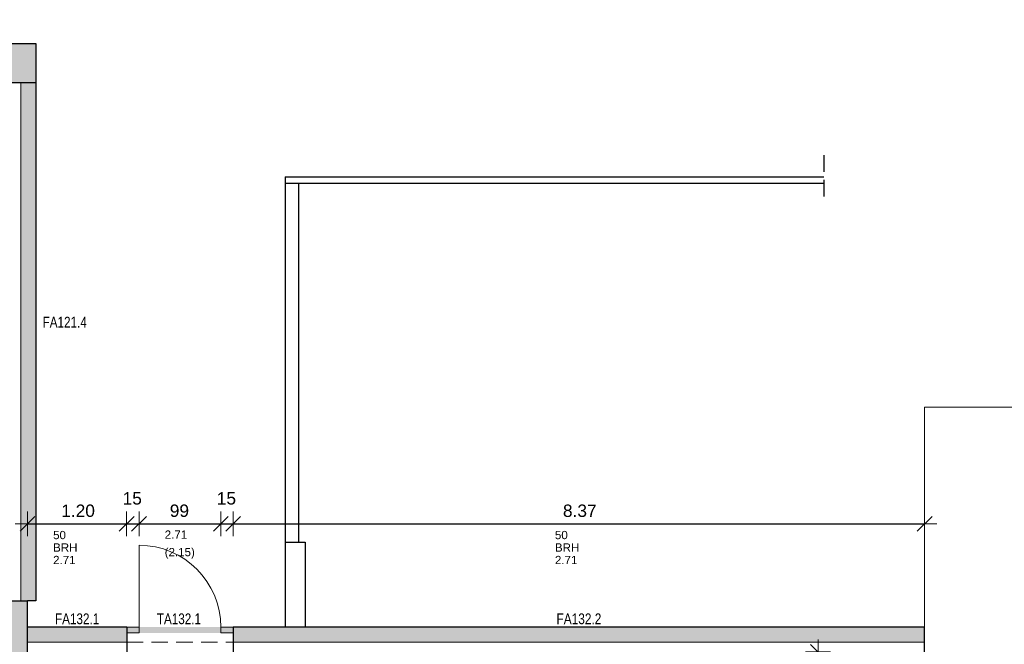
# Model space of a CAD drawing. Header units: metres. Extents: x 306 to 433, y -64 to 7.
# Tile 85 of 93: x 390.87 to 402.79, y -19.56 to -12.01. Entities that reach past the tile are written whole.
import ezdxf

# ---------------------------------------------------------------- set-up
doc = ezdxf.new("R2010")
doc.units = ezdxf.units.M
doc.header["$PDMODE"] = 65
doc.linetypes.add('AUSGEZOGEN', pattern=[0])
doc.linetypes.add('VERDECKT2_S2', pattern=[0.27, 0.2, -0.07])
for name, color, linetype, lineweight in [('Allgemein01', 7, 'AUSGEZOGEN', 13), ('Füllfläche', 7, 'AUSGEZOGEN', 13), ('Maßlinie Allgemein', 7, 'AUSGEZOGEN', 25), ('Text Allgemein', 7, 'AUSGEZOGEN', 25)]:
    doc.layers.add(name, color=color, linetype=linetype, lineweight=lineweight)
doc.styles.add('ARIAL', font='ARIAL.TTF')
doc.dimstyles.new('DIMSTYLE_12', dxfattribs={"dimtxt": 0.15, "dimasz": 0.3, "dimexe": 0, "dimexo": 1e-06, "dimgap": 0.075, "dimtad": 2, "dimdec": 1, "dimlfac": 100, "dimrnd": 0.5, "dimzin": 4, "dimdsep": 46, "dimtxsty": 'ARIAL', "dimblk1": 'ALL_ML_STRICH', "dimblk2": 'ALL_ML_STRICH', "dimsah": 1, "dimcen": 0, "dimse1": 1, "dimse2": 1, "dimclrd": 7, "dimclre": 7, "dimclrt": 7, "dimadec": 0, "dimazin": 0, "dimtfac": 1, "dimtdec": 0, "dimtix": 1, "dimtmove": 2, "dimatfit": 3, "dimfxl": 0, "dimtvp": 1.2, "dimtzin": 0, "dimlwd": 0, "dimlwe": 13, "dimarcsym": 0})
doc.dimstyles.new('DIMSTYLE_13', dxfattribs={"dimtxt": 0.15, "dimasz": 0.3, "dimexe": 0, "dimexo": 1e-06, "dimgap": 0.075, "dimtad": 2, "dimrnd": 0.005, "dimzin": 4, "dimdsep": 46, "dimtxsty": 'ARIAL', "dimblk1": 'ALL_ML_STRICH', "dimblk2": 'ALL_ML_STRICH', "dimsah": 1, "dimcen": 0, "dimse1": 1, "dimse2": 1, "dimclrd": 7, "dimclre": 7, "dimclrt": 7, "dimadec": 0, "dimazin": 0, "dimtfac": 1, "dimtdec": 0, "dimtix": 1, "dimtmove": 2, "dimatfit": 3, "dimfxl": 0, "dimtzin": 0, "dimlwd": 0, "dimlwe": 13, "dimarcsym": 0})
doc.dimstyles.new('DIMSTYLE_6', dxfattribs={"dimtxt": 0.2, "dimasz": 0.3, "dimexe": 0, "dimexo": 1e-06, "dimgap": 0.1, "dimtad": 2, "dimrnd": 0.005, "dimzin": 4, "dimdsep": 46, "dimtxsty": 'ARIAL', "dimblk1": 'ALL_ML_STRICH', "dimblk2": 'ALL_ML_STRICH', "dimsah": 1, "dimcen": 0, "dimse1": 1, "dimse2": 1, "dimclrd": 7, "dimclre": 7, "dimclrt": 7, "dimadec": 0, "dimazin": 0, "dimtfac": 1, "dimtdec": 0, "dimtix": 1, "dimtmove": 2, "dimatfit": 3, "dimfxl": 0, "dimtzin": 0, "dimlwd": 0, "dimlwe": 13, "dimarcsym": 0})
doc.dimstyles.new('DIMSTYLE_7', dxfattribs={"dimtxt": 0.2, "dimasz": 0.3, "dimexe": 0, "dimexo": 1e-06, "dimgap": 0.1, "dimtad": 2, "dimdec": 1, "dimlfac": 100, "dimrnd": 0.5, "dimzin": 4, "dimdsep": 46, "dimtxsty": 'ARIAL', "dimblk1": 'ALL_ML_STRICH', "dimblk2": 'ALL_ML_STRICH', "dimsah": 1, "dimcen": 0, "dimse1": 1, "dimse2": 1, "dimclrd": 7, "dimclre": 7, "dimclrt": 7, "dimadec": 0, "dimazin": 0, "dimtfac": 1, "dimtdec": 0, "dimtix": 1, "dimtmove": 2, "dimatfit": 3, "dimfxl": 0, "dimtvp": 1.2, "dimtzin": 0, "dimlwd": 0, "dimlwe": 13, "dimarcsym": 0})
doc.dimstyles.new('DIMSTYLE_9', dxfattribs={"dimtxt": 0.15, "dimasz": 0.3, "dimexe": 0, "dimexo": 1e-06, "dimgap": 0.075, "dimtad": 2, "dimdec": 1, "dimlfac": 100, "dimrnd": 0.5, "dimzin": 4, "dimdsep": 46, "dimtxsty": 'ARIAL', "dimblk1": 'ALL_ML_STRICH', "dimblk2": 'ALL_ML_STRICH', "dimsah": 1, "dimcen": 0, "dimse1": 1, "dimse2": 1, "dimclrd": 7, "dimclre": 7, "dimclrt": 7, "dimadec": 0, "dimazin": 0, "dimtfac": 1, "dimtdec": 0, "dimtix": 1, "dimtmove": 2, "dimatfit": 3, "dimfxl": 0, "dimtzin": 0, "dimlwd": 0, "dimlwe": 13, "dimarcsym": 0})

# ---------------------------------------------------------------- blocks, each defined once
blk = doc.blocks.new('ALL_ML_STRICH')
at = {"color": 0, "linetype": 'ByBlock', "lineweight": -2}
for p, q in [((0, -0.5), (0, 0.5)), ((-1, 0), (0.5, 0)), ((-0.3, -0.3), (0.3, 0.3))]:
    blk.add_line(p, q, dxfattribs=at)
blk = doc.blocks.new('*D134')
at = {"layer": 'DEFPOINTS', "color": 7, "linetype": 'AUSGEZOGEN', "lineweight": 13}
for p in [(401.824, -19.355), (401.824, -21.555), (414.944, -21.555)]:
    blk.add_point(p, dxfattribs=at)
at = {"layer": 'Maßlinie Allgemein', "color": 7, "linetype": 'AUSGEZOGEN', "lineweight": -2}
blk.add_line((414.944, -21.555), (414.944, -19.355), dxfattribs=at)
at = {"layer": 'Maßlinie Allgemein', "color": 7, "linetype": 'AUSGEZOGEN', "lineweight": 13, "xscale": 0.3, "yscale": 0.3, "zscale": 0.3}
for p, rotation in [((414.944, -19.355), 90), ((414.944, -21.555), 270)]:
    blk.add_blockref('ALL_ML_STRICH', p, dxfattribs=dict(at, rotation=rotation))
at = {"layer": 'Maßlinie Allgemein', "color": 7, "linetype": 'AUSGEZOGEN', "lineweight": 13, "insert": (414.761, -20.441), "char_height": 0.2, "width": 0.8, "attachment_point": 5, "rotation": 90, "style": 'ARIAL'}
blk.add_mtext('\\A1;{\\A1;{2.20\\H0.132000;\\S^ ;}}', dxfattribs=at)
blk = doc.blocks.new('*D135')
at = {"layer": 'DEFPOINTS', "color": 7, "linetype": 'AUSGEZOGEN', "lineweight": 13}
for p in [(391.064, -12.295), (401.824, -19.355), (414.944, -19.355)]:
    blk.add_point(p, dxfattribs=at)
at = {"layer": 'Maßlinie Allgemein', "color": 7, "linetype": 'AUSGEZOGEN', "lineweight": -2}
blk.add_line((414.944, -19.355), (414.944, -12.295), dxfattribs=at)
at = {"layer": 'Maßlinie Allgemein', "color": 7, "linetype": 'AUSGEZOGEN', "lineweight": 13, "xscale": 0.3, "yscale": 0.3, "zscale": 0.3}
for p, rotation in [((414.944, -12.295), 90), ((414.944, -19.355), 270)]:
    blk.add_blockref('ALL_ML_STRICH', p, dxfattribs=dict(at, rotation=rotation))
at = {"layer": 'Maßlinie Allgemein', "color": 7, "linetype": 'AUSGEZOGEN', "lineweight": 13, "insert": (414.761, -15.811), "char_height": 0.2, "width": 0.8, "attachment_point": 5, "rotation": 90, "style": 'ARIAL'}
blk.add_mtext('\\A1;{\\A1;{7.06\\H0.132000;\\S^ ;}}', dxfattribs=at)
blk = doc.blocks.new('*D136')
at = {"layer": 'DEFPOINTS', "color": 7, "linetype": 'AUSGEZOGEN', "lineweight": 13}
for p in [(394.184, -3.955), (391.064, -12.295), (414.944, -12.295)]:
    blk.add_point(p, dxfattribs=at)
at = {"layer": 'Maßlinie Allgemein', "color": 7, "linetype": 'AUSGEZOGEN', "lineweight": -2}
blk.add_line((414.944, -12.295), (414.944, -3.955), dxfattribs=at)
at = {"layer": 'Maßlinie Allgemein', "color": 7, "linetype": 'AUSGEZOGEN', "lineweight": 13, "xscale": 0.3, "yscale": 0.3, "zscale": 0.3}
for p, rotation in [((414.944, -3.955), 90), ((414.944, -12.295), 270)]:
    blk.add_blockref('ALL_ML_STRICH', p, dxfattribs=dict(at, rotation=rotation))
at = {"layer": 'Maßlinie Allgemein', "color": 7, "linetype": 'AUSGEZOGEN', "lineweight": 13, "insert": (414.761, -8.111), "char_height": 0.2, "width": 0.8, "attachment_point": 5, "rotation": 90, "style": 'ARIAL'}
blk.add_mtext('\\A1;{\\A1;{8.34\\H0.132000;\\S^ ;}}', dxfattribs=at)
blk = doc.blocks.new('*D153')
at = {"layer": 'DEFPOINTS', "color": 7, "linetype": 'AUSGEZOGEN', "lineweight": 13}
for p in [(377.874, -19.465), (378.944, -19.755), (414.044, -19.755)]:
    blk.add_point(p, dxfattribs=at)
at = {"layer": 'Maßlinie Allgemein', "color": 7, "linetype": 'AUSGEZOGEN', "lineweight": -2}
blk.add_line((414.044, -19.755), (414.044, -19.465), dxfattribs=at)
at = {"layer": 'Maßlinie Allgemein', "color": 7, "linetype": 'AUSGEZOGEN', "lineweight": 13, "xscale": 0.3, "yscale": 0.3, "zscale": 0.3}
for p, rotation in [((414.044, -19.465), 90), ((414.044, -19.755), 270)]:
    blk.add_blockref('ALL_ML_STRICH', p, dxfattribs=dict(at, rotation=rotation))
at = {"layer": 'Maßlinie Allgemein', "color": 7, "linetype": 'AUSGEZOGEN', "lineweight": 13, "insert": (413.711, -19.62), "char_height": 0.2, "width": 0.8, "attachment_point": 5, "rotation": 90, "style": 'ARIAL'}
blk.add_mtext('\\A1;{\\A1;{29\\H0.132000;\\S^ ;}}', dxfattribs=at)
blk = doc.blocks.new('*D154')
at = {"layer": 'DEFPOINTS', "color": 7, "linetype": 'AUSGEZOGEN', "lineweight": 13}
for p in [(380.774, 0.735), (377.874, -19.465), (414.044, -19.465)]:
    blk.add_point(p, dxfattribs=at)
at = {"layer": 'Maßlinie Allgemein', "color": 7, "linetype": 'AUSGEZOGEN', "lineweight": -2}
blk.add_line((414.044, -19.465), (414.044, 0.735), dxfattribs=at)
at = {"layer": 'Maßlinie Allgemein', "color": 7, "linetype": 'AUSGEZOGEN', "lineweight": 13, "xscale": 0.3, "yscale": 0.3, "zscale": 0.3}
for p, rotation in [((414.044, 0.735), 90), ((414.044, -19.465), 270)]:
    blk.add_blockref('ALL_ML_STRICH', p, dxfattribs=dict(at, rotation=rotation))
at = {"layer": 'Maßlinie Allgemein', "color": 7, "linetype": 'AUSGEZOGEN', "lineweight": 13, "insert": (413.861, -9.358), "char_height": 0.2, "width": 1, "attachment_point": 5, "rotation": 90, "style": 'ARIAL'}
blk.add_mtext('\\A1;{\\A1;{20.20\\H0.132000;\\S^ ;}}', dxfattribs=at)
blk = doc.blocks.new('*D169')
at = {"layer": 'DEFPOINTS', "color": 7, "linetype": 'AUSGEZOGEN', "lineweight": 13}
for p in [(390.694, -19.625), (390.694, -21.185), (413.144, -21.185)]:
    blk.add_point(p, dxfattribs=at)
at = {"layer": 'Maßlinie Allgemein', "color": 7, "linetype": 'AUSGEZOGEN', "lineweight": -2}
blk.add_line((413.144, -21.185), (413.144, -19.625), dxfattribs=at)
at = {"layer": 'Maßlinie Allgemein', "color": 7, "linetype": 'AUSGEZOGEN', "lineweight": 13, "xscale": 0.3, "yscale": 0.3, "zscale": 0.3}
for p, rotation in [((413.144, -19.625), 90), ((413.144, -21.185), 270)]:
    blk.add_blockref('ALL_ML_STRICH', p, dxfattribs=dict(at, rotation=rotation))
at = {"layer": 'Maßlinie Allgemein', "color": 7, "linetype": 'AUSGEZOGEN', "lineweight": 13, "insert": (412.961, -20.391), "char_height": 0.2, "width": 0.8, "attachment_point": 5, "rotation": 90, "style": 'ARIAL'}
blk.add_mtext('\\A1;{\\A1;{1.56\\H0.132000;\\S^ ;}}', dxfattribs=at)
blk = doc.blocks.new('*D170')
at = {"layer": 'DEFPOINTS', "color": 7, "linetype": 'AUSGEZOGEN', "lineweight": 13}
for p in [(390.704, -19.525), (390.694, -19.625), (413.144, -19.625)]:
    blk.add_point(p, dxfattribs=at)
at = {"layer": 'Maßlinie Allgemein', "color": 7, "linetype": 'AUSGEZOGEN', "lineweight": -2}
blk.add_line((413.144, -19.625), (413.144, -19.525), dxfattribs=at)
at = {"layer": 'Maßlinie Allgemein', "color": 7, "linetype": 'AUSGEZOGEN', "lineweight": 13, "xscale": 0.3, "yscale": 0.3, "zscale": 0.3}
for p, rotation in [((413.144, -19.625), 270), ((413.144, -19.525), 90)]:
    blk.add_blockref('ALL_ML_STRICH', p, dxfattribs=dict(at, rotation=rotation))
at = {"layer": 'Maßlinie Allgemein', "color": 7, "linetype": 'AUSGEZOGEN', "lineweight": 13, "insert": (412.811, -19.584), "char_height": 0.2, "width": 0.8, "attachment_point": 5, "rotation": 90, "style": 'ARIAL'}
blk.add_mtext('\\A1;{\\A1;{10\\H0.132000;\\S^ ;}}', dxfattribs=at)
blk = doc.blocks.new('*D171')
at = {"layer": 'DEFPOINTS', "color": 7, "linetype": 'AUSGEZOGEN', "lineweight": 13}
for p in [(387.654, -9.705), (390.704, -19.525), (413.144, -19.525)]:
    blk.add_point(p, dxfattribs=at)
at = {"layer": 'Maßlinie Allgemein', "color": 7, "linetype": 'AUSGEZOGEN', "lineweight": -2}
blk.add_line((413.144, -19.525), (413.144, -9.705), dxfattribs=at)
at = {"layer": 'Maßlinie Allgemein', "color": 7, "linetype": 'AUSGEZOGEN', "lineweight": 13, "xscale": 0.3, "yscale": 0.3, "zscale": 0.3}
for p, rotation in [((413.144, -9.705), 90), ((413.144, -19.525), 270)]:
    blk.add_blockref('ALL_ML_STRICH', p, dxfattribs=dict(at, rotation=rotation))
at = {"layer": 'Maßlinie Allgemein', "color": 7, "linetype": 'AUSGEZOGEN', "lineweight": 13, "insert": (412.961, -14.6), "char_height": 0.2, "width": 0.8, "attachment_point": 5, "rotation": 90, "style": 'ARIAL'}
blk.add_mtext('\\A1;{\\A1;{9.82\\H0.132000;\\S^ ;}}', dxfattribs=at)
blk = doc.blocks.new('*D217')
at = {"layer": 'DEFPOINTS', "color": 7, "linetype": 'AUSGEZOGEN', "lineweight": 13}
for p in [(401.824, -19.655), (400.534, -20.125), (401.824, -20.125)]:
    blk.add_point(p, dxfattribs=at)
at = {"layer": 'Maßlinie Allgemein', "color": 7, "linetype": 'AUSGEZOGEN', "lineweight": -2}
blk.add_line((400.534, -20.125), (400.534, -19.655), dxfattribs=at)
at = {"layer": 'Maßlinie Allgemein', "color": 7, "linetype": 'AUSGEZOGEN', "lineweight": 13, "xscale": 0.3, "yscale": 0.3, "zscale": 0.3}
for p, rotation in [((400.534, -19.655), 90), ((400.534, -20.125), 270)]:
    blk.add_blockref('ALL_ML_STRICH', p, dxfattribs=dict(at, rotation=rotation))
at = {"layer": 'Maßlinie Allgemein', "color": 7, "linetype": 'AUSGEZOGEN', "lineweight": 13, "insert": (400.379, -19.897), "char_height": 0.15, "width": 0.6, "attachment_point": 5, "rotation": 90, "style": 'ARIAL'}
blk.add_mtext('\\A1;{\\A1;{47\\H0.099000;\\S^ ;}}', dxfattribs=at)
blk = doc.blocks.new('*D250')
at = {"layer": 'DEFPOINTS', "color": 7, "linetype": 'AUSGEZOGEN', "lineweight": 13}
for p in [(390.694, -19.625), (390.694, -21.185), (411.994, -21.185)]:
    blk.add_point(p, dxfattribs=at)
at = {"layer": 'Maßlinie Allgemein', "color": 7, "linetype": 'AUSGEZOGEN', "lineweight": -2}
blk.add_line((411.994, -21.185), (411.994, -19.625), dxfattribs=at)
at = {"layer": 'Maßlinie Allgemein', "color": 7, "linetype": 'AUSGEZOGEN', "lineweight": 13, "xscale": 0.3, "yscale": 0.3, "zscale": 0.3}
for p, rotation in [((411.994, -19.625), 90), ((411.994, -21.185), 270)]:
    blk.add_blockref('ALL_ML_STRICH', p, dxfattribs=dict(at, rotation=rotation))
at = {"layer": 'Maßlinie Allgemein', "color": 7, "linetype": 'AUSGEZOGEN', "lineweight": 13, "insert": (411.811, -20.391), "char_height": 0.2, "width": 0.8, "attachment_point": 5, "rotation": 90, "style": 'ARIAL'}
blk.add_mtext('\\A1;{\\A1;{1.56\\H0.132000;\\S^ ;}}', dxfattribs=at)
blk = doc.blocks.new('*D251')
at = {"layer": 'DEFPOINTS', "color": 7, "linetype": 'AUSGEZOGEN', "lineweight": 13}
for p in [(390.704, -19.525), (390.694, -19.625), (411.994, -19.625)]:
    blk.add_point(p, dxfattribs=at)
at = {"layer": 'Maßlinie Allgemein', "color": 7, "linetype": 'AUSGEZOGEN', "lineweight": -2}
blk.add_line((411.994, -19.625), (411.994, -19.525), dxfattribs=at)
at = {"layer": 'Maßlinie Allgemein', "color": 7, "linetype": 'AUSGEZOGEN', "lineweight": 13, "xscale": 0.3, "yscale": 0.3, "zscale": 0.3}
for p, rotation in [((411.994, -19.625), 270), ((411.994, -19.525), 90)]:
    blk.add_blockref('ALL_ML_STRICH', p, dxfattribs=dict(at, rotation=rotation))
at = {"layer": 'Maßlinie Allgemein', "color": 7, "linetype": 'AUSGEZOGEN', "lineweight": 13, "insert": (411.661, -19.584), "char_height": 0.2, "width": 0.8, "attachment_point": 5, "rotation": 90, "style": 'ARIAL'}
blk.add_mtext('\\A1;{\\A1;{10\\H0.132000;\\S^ ;}}', dxfattribs=at)
blk = doc.blocks.new('*D252')
at = {"layer": 'DEFPOINTS', "color": 7, "linetype": 'AUSGEZOGEN', "lineweight": 13}
for p in [(391.064, -19.035), (390.704, -19.525), (411.994, -19.525)]:
    blk.add_point(p, dxfattribs=at)
at = {"layer": 'Maßlinie Allgemein', "color": 7, "linetype": 'AUSGEZOGEN', "lineweight": -2}
blk.add_line((411.994, -19.525), (411.994, -19.035), dxfattribs=at)
at = {"layer": 'Maßlinie Allgemein', "color": 7, "linetype": 'AUSGEZOGEN', "lineweight": 13, "xscale": 0.3, "yscale": 0.3, "zscale": 0.3}
for p, rotation in [((411.994, -19.035), 90), ((411.994, -19.525), 270)]:
    blk.add_blockref('ALL_ML_STRICH', p, dxfattribs=dict(at, rotation=rotation))
at = {"layer": 'Maßlinie Allgemein', "color": 7, "linetype": 'AUSGEZOGEN', "lineweight": 13, "insert": (411.811, -19.29), "char_height": 0.2, "width": 0.8, "attachment_point": 5, "rotation": 90, "style": 'ARIAL'}
blk.add_mtext('\\A1;{\\A1;{49\\H0.132000;\\S^ ;}}', dxfattribs=at)
blk = doc.blocks.new('*D253')
at = {"layer": 'DEFPOINTS', "color": 7, "linetype": 'AUSGEZOGEN', "lineweight": 13}
for p in [(391.064, -12.765), (391.064, -19.035), (411.994, -19.035)]:
    blk.add_point(p, dxfattribs=at)
at = {"layer": 'Maßlinie Allgemein', "color": 7, "linetype": 'AUSGEZOGEN', "lineweight": -2}
blk.add_line((411.994, -19.035), (411.994, -12.765), dxfattribs=at)
at = {"layer": 'Maßlinie Allgemein', "color": 7, "linetype": 'AUSGEZOGEN', "lineweight": 13, "xscale": 0.3, "yscale": 0.3, "zscale": 0.3}
for p, rotation in [((411.994, -12.765), 90), ((411.994, -19.035), 270)]:
    blk.add_blockref('ALL_ML_STRICH', p, dxfattribs=dict(at, rotation=rotation))
at = {"layer": 'Maßlinie Allgemein', "color": 7, "linetype": 'AUSGEZOGEN', "lineweight": 13, "insert": (411.811, -15.886), "char_height": 0.2, "width": 0.8, "attachment_point": 5, "rotation": 90, "style": 'ARIAL'}
blk.add_mtext('\\A1;{\\A1;{6.27\\H0.132000;\\S^ ;}}', dxfattribs=at)
at = {"layer": 'Maßlinie Allgemein', "color": 7, "linetype": 'AUSGEZOGEN', "lineweight": 13, "insert": (412.082, -16.263), "char_height": 0.15, "width": 0.0075, "attachment_point": 1, "rotation": 90, "line_spacing_factor": 0.826224, "style": 'ARIAL'}
blk.add_mtext('\\A1;{2.04\\H0.099000;\\S^ ;}\\H0.150000;\\PBRH 98', dxfattribs=at)
blk = doc.blocks.new('*D254')
at = {"layer": 'DEFPOINTS', "color": 7, "linetype": 'AUSGEZOGEN', "lineweight": 13}
for p in [(387.974, -12.295), (391.064, -12.765), (411.994, -12.765)]:
    blk.add_point(p, dxfattribs=at)
at = {"layer": 'Maßlinie Allgemein', "color": 7, "linetype": 'AUSGEZOGEN', "lineweight": -2}
blk.add_line((411.994, -12.765), (411.994, -12.295), dxfattribs=at)
at = {"layer": 'Maßlinie Allgemein', "color": 7, "linetype": 'AUSGEZOGEN', "lineweight": 13, "xscale": 0.3, "yscale": 0.3, "zscale": 0.3}
for p, rotation in [((411.994, -12.295), 90), ((411.994, -12.765), 270)]:
    blk.add_blockref('ALL_ML_STRICH', p, dxfattribs=dict(at, rotation=rotation))
at = {"layer": 'Maßlinie Allgemein', "color": 7, "linetype": 'AUSGEZOGEN', "lineweight": 13, "insert": (411.664, -12.539), "char_height": 0.2, "width": 0.8, "attachment_point": 5, "rotation": 90, "style": 'ARIAL'}
blk.add_mtext('\\A1;{\\A1;{47\\H0.132000;\\S^ ;}}', dxfattribs=at)
blk = doc.blocks.new('*D255')
at = {"layer": 'DEFPOINTS', "color": 7, "linetype": 'AUSGEZOGEN', "lineweight": 13}
for p in [(387.974, -9.675), (387.974, -12.295), (411.994, -12.295)]:
    blk.add_point(p, dxfattribs=at)
at = {"layer": 'Maßlinie Allgemein', "color": 7, "linetype": 'AUSGEZOGEN', "lineweight": -2}
blk.add_line((411.994, -12.295), (411.994, -9.675), dxfattribs=at)
at = {"layer": 'Maßlinie Allgemein', "color": 7, "linetype": 'AUSGEZOGEN', "lineweight": 13, "xscale": 0.3, "yscale": 0.3, "zscale": 0.3}
for p, rotation in [((411.994, -9.675), 90), ((411.994, -12.295), 270)]:
    blk.add_blockref('ALL_ML_STRICH', p, dxfattribs=dict(at, rotation=rotation))
at = {"layer": 'Maßlinie Allgemein', "color": 7, "linetype": 'AUSGEZOGEN', "lineweight": 13, "insert": (411.811, -10.97), "char_height": 0.2, "width": 0.8, "attachment_point": 5, "rotation": 90, "style": 'ARIAL'}
blk.add_mtext('\\A1;{\\A1;{2.62\\H0.132000;\\S^ ;}}', dxfattribs=at)
at = {"layer": 'Maßlinie Allgemein', "color": 7, "linetype": 'AUSGEZOGEN', "lineweight": 13, "insert": (412.082, -11.251), "char_height": 0.2, "width": 0.01, "attachment_point": 1, "rotation": 90, "line_spacing_factor": 0.60241, "style": 'ARIAL'}
blk.add_mtext('\\A1;{3.03\\H0.132000;\\S^ ;}', dxfattribs=at)
blk = doc.blocks.new('*D319')
at = {"layer": 'DEFPOINTS', "color": 7, "linetype": 'AUSGEZOGEN', "lineweight": 13}
for p in [(394.184, 6.165), (394.184, 1.115), (401.824, -19.355)]:
    blk.add_point(p, dxfattribs=at)
at = {"layer": 'Maßlinie Allgemein', "color": 7, "linetype": 'AUSGEZOGEN', "lineweight": -2}
blk.add_line((394.184, 6.165), (401.824, 6.165), dxfattribs=at)
at = {"layer": 'Maßlinie Allgemein', "color": 7, "linetype": 'AUSGEZOGEN', "lineweight": 13, "xscale": 0.3, "yscale": 0.3, "zscale": 0.3, "rotation": 180}
blk.add_blockref('ALL_ML_STRICH', (394.184, 6.165), dxfattribs=at)
at = {"layer": 'Maßlinie Allgemein', "color": 7, "linetype": 'AUSGEZOGEN', "lineweight": 13, "xscale": 0.3, "yscale": 0.3, "zscale": 0.3}
blk.add_blockref('ALL_ML_STRICH', (401.824, 6.165), dxfattribs=at)
at = {"layer": 'Maßlinie Allgemein', "color": 7, "linetype": 'AUSGEZOGEN', "lineweight": 13, "insert": (398.019, 6.348), "char_height": 0.2, "width": 0.8, "attachment_point": 5, "style": 'ARIAL'}
blk.add_mtext('\\A1;{\\A1;{7.64\\H0.132000;\\S^ ;}}', dxfattribs=at)
blk = doc.blocks.new('*D320')
at = {"layer": 'DEFPOINTS', "color": 7, "linetype": 'AUSGEZOGEN', "lineweight": 13}
for p in [(324.034, 7.065), (324.034, -8.145), (401.824, -19.355)]:
    blk.add_point(p, dxfattribs=at)
at = {"layer": 'Maßlinie Allgemein', "color": 7, "linetype": 'AUSGEZOGEN', "lineweight": -2}
blk.add_line((324.034, 7.065), (401.824, 7.065), dxfattribs=at)
at = {"layer": 'Maßlinie Allgemein', "color": 7, "linetype": 'AUSGEZOGEN', "lineweight": 13, "xscale": 0.3, "yscale": 0.3, "zscale": 0.3, "rotation": 180}
blk.add_blockref('ALL_ML_STRICH', (324.034, 7.065), dxfattribs=at)
at = {"layer": 'Maßlinie Allgemein', "color": 7, "linetype": 'AUSGEZOGEN', "lineweight": 13, "xscale": 0.3, "yscale": 0.3, "zscale": 0.3}
blk.add_blockref('ALL_ML_STRICH', (401.824, 7.065), dxfattribs=at)
at = {"layer": 'Maßlinie Allgemein', "color": 7, "linetype": 'AUSGEZOGEN', "lineweight": 13, "insert": (362.936, 7.248), "char_height": 0.2, "width": 1, "attachment_point": 5, "style": 'ARIAL'}
blk.add_mtext('\\A1;{\\A1;{77.79\\H0.132000;\\S^ ;}}', dxfattribs=at)
blk = doc.blocks.new('*D440')
at = {"layer": 'DEFPOINTS', "color": 7, "linetype": 'AUSGEZOGEN', "lineweight": 13}
for p in [(394.184, 5.265), (394.184, 1.115), (401.824, -19.355)]:
    blk.add_point(p, dxfattribs=at)
at = {"layer": 'Maßlinie Allgemein', "color": 7, "linetype": 'AUSGEZOGEN', "lineweight": -2}
blk.add_line((394.184, 5.265), (401.824, 5.265), dxfattribs=at)
at = {"layer": 'Maßlinie Allgemein', "color": 7, "linetype": 'AUSGEZOGEN', "lineweight": 13, "xscale": 0.3, "yscale": 0.3, "zscale": 0.3, "rotation": 180}
blk.add_blockref('ALL_ML_STRICH', (394.184, 5.265), dxfattribs=at)
at = {"layer": 'Maßlinie Allgemein', "color": 7, "linetype": 'AUSGEZOGEN', "lineweight": 13, "xscale": 0.3, "yscale": 0.3, "zscale": 0.3}
blk.add_blockref('ALL_ML_STRICH', (401.824, 5.265), dxfattribs=at)
at = {"layer": 'Maßlinie Allgemein', "color": 7, "linetype": 'AUSGEZOGEN', "lineweight": 13, "insert": (398.019, 5.448), "char_height": 0.2, "width": 0.8, "attachment_point": 5, "style": 'ARIAL'}
blk.add_mtext('\\A1;{\\A1;{7.64\\H0.132000;\\S^ ;}}', dxfattribs=at)
blk = doc.blocks.new('*D480')
at = {"layer": 'DEFPOINTS', "color": 7, "linetype": 'AUSGEZOGEN', "lineweight": 13}
for p in [(390.964, -18.105), (390.964, -19.355), (392.164, -19.425)]:
    blk.add_point(p, dxfattribs=at)
at = {"layer": 'Maßlinie Allgemein', "color": 7, "linetype": 'AUSGEZOGEN', "lineweight": -2}
blk.add_line((390.964, -18.105), (392.164, -18.105), dxfattribs=at)
at = {"layer": 'Maßlinie Allgemein', "color": 7, "linetype": 'AUSGEZOGEN', "lineweight": 13, "xscale": 0.3, "yscale": 0.3, "zscale": 0.3, "rotation": 180}
blk.add_blockref('ALL_ML_STRICH', (390.964, -18.105), dxfattribs=at)
at = {"layer": 'Maßlinie Allgemein', "color": 7, "linetype": 'AUSGEZOGEN', "lineweight": 13, "xscale": 0.3, "yscale": 0.3, "zscale": 0.3}
blk.add_blockref('ALL_ML_STRICH', (392.164, -18.105), dxfattribs=at)
at = {"layer": 'Maßlinie Allgemein', "color": 7, "linetype": 'AUSGEZOGEN', "lineweight": 13, "insert": (391.576, -17.948), "char_height": 0.15, "width": 0.6, "attachment_point": 5, "style": 'ARIAL'}
blk.add_mtext('\\A1;{\\A1;{1.20\\H0.099000;\\S^ ;}}', dxfattribs=at)
at = {"layer": 'Maßlinie Allgemein', "color": 7, "linetype": 'AUSGEZOGEN', "lineweight": 13, "insert": (391.274, -18.191), "char_height": 0.1, "width": 0.005, "attachment_point": 1, "line_spacing_factor": 0.90608, "style": 'ARIAL'}
blk.add_mtext('\\A1;{50\\H0.066000;\\S^ ;}\\H0.100000;\\PBRH 2.71', dxfattribs=at)
blk = doc.blocks.new('*D481')
at = {"layer": 'DEFPOINTS', "color": 7, "linetype": 'AUSGEZOGEN', "lineweight": 13}
for p in [(392.164, -18.105), (392.164, -19.425), (392.314, -19.425)]:
    blk.add_point(p, dxfattribs=at)
at = {"layer": 'Maßlinie Allgemein', "color": 7, "linetype": 'AUSGEZOGEN', "lineweight": -2}
blk.add_line((392.164, -18.105), (392.314, -18.105), dxfattribs=at)
at = {"layer": 'Maßlinie Allgemein', "color": 7, "linetype": 'AUSGEZOGEN', "lineweight": 13, "xscale": 0.3, "yscale": 0.3, "zscale": 0.3, "rotation": 180}
blk.add_blockref('ALL_ML_STRICH', (392.164, -18.105), dxfattribs=at)
at = {"layer": 'Maßlinie Allgemein', "color": 7, "linetype": 'AUSGEZOGEN', "lineweight": 13, "xscale": 0.3, "yscale": 0.3, "zscale": 0.3}
blk.add_blockref('ALL_ML_STRICH', (392.314, -18.105), dxfattribs=at)
at = {"layer": 'Maßlinie Allgemein', "color": 7, "linetype": 'AUSGEZOGEN', "lineweight": 13, "insert": (392.232, -17.798), "char_height": 0.15, "width": 0.6, "attachment_point": 5, "style": 'ARIAL'}
blk.add_mtext('\\A1;{\\A1;{15\\H0.099000;\\S^ ;}}', dxfattribs=at)
blk = doc.blocks.new('*D482')
at = {"layer": 'DEFPOINTS', "color": 7, "linetype": 'AUSGEZOGEN', "lineweight": 13}
for p in [(392.314, -18.105), (392.314, -19.425), (393.304, -19.425)]:
    blk.add_point(p, dxfattribs=at)
at = {"layer": 'Maßlinie Allgemein', "color": 7, "linetype": 'AUSGEZOGEN', "lineweight": -2}
blk.add_line((392.314, -18.105), (393.304, -18.105), dxfattribs=at)
at = {"layer": 'Maßlinie Allgemein', "color": 7, "linetype": 'AUSGEZOGEN', "lineweight": 13, "xscale": 0.3, "yscale": 0.3, "zscale": 0.3, "rotation": 180}
blk.add_blockref('ALL_ML_STRICH', (392.314, -18.105), dxfattribs=at)
at = {"layer": 'Maßlinie Allgemein', "color": 7, "linetype": 'AUSGEZOGEN', "lineweight": 13, "xscale": 0.3, "yscale": 0.3, "zscale": 0.3}
blk.add_blockref('ALL_ML_STRICH', (393.304, -18.105), dxfattribs=at)
at = {"layer": 'Maßlinie Allgemein', "color": 7, "linetype": 'AUSGEZOGEN', "lineweight": 13, "insert": (392.803, -17.948), "char_height": 0.15, "width": 0.6, "attachment_point": 5, "style": 'ARIAL'}
blk.add_mtext('\\A1;{\\A1;{99\\H0.099000;\\S^ ;}}', dxfattribs=at)
at = {"layer": 'Maßlinie Allgemein', "color": 7, "linetype": 'AUSGEZOGEN', "lineweight": 13, "insert": (392.625, -18.186), "char_height": 0.1, "width": 0.005, "attachment_point": 1, "line_spacing_factor": 1.268101, "style": 'ARIAL'}
blk.add_mtext('\\A1;{2.71\\H0.066000;\\S^ ;}\\H0.100000;\\P(2.15)', dxfattribs=at)
blk = doc.blocks.new('*D483')
at = {"layer": 'DEFPOINTS', "color": 7, "linetype": 'AUSGEZOGEN', "lineweight": 13}
for p in [(393.304, -18.105), (393.304, -19.425), (393.454, -19.425)]:
    blk.add_point(p, dxfattribs=at)
at = {"layer": 'Maßlinie Allgemein', "color": 7, "linetype": 'AUSGEZOGEN', "lineweight": -2}
blk.add_line((393.304, -18.105), (393.454, -18.105), dxfattribs=at)
at = {"layer": 'Maßlinie Allgemein', "color": 7, "linetype": 'AUSGEZOGEN', "lineweight": 13, "xscale": 0.3, "yscale": 0.3, "zscale": 0.3, "rotation": 180}
blk.add_blockref('ALL_ML_STRICH', (393.304, -18.105), dxfattribs=at)
at = {"layer": 'Maßlinie Allgemein', "color": 7, "linetype": 'AUSGEZOGEN', "lineweight": 13, "xscale": 0.3, "yscale": 0.3, "zscale": 0.3}
blk.add_blockref('ALL_ML_STRICH', (393.454, -18.105), dxfattribs=at)
at = {"layer": 'Maßlinie Allgemein', "color": 7, "linetype": 'AUSGEZOGEN', "lineweight": 13, "insert": (393.372, -17.798), "char_height": 0.15, "width": 0.6, "attachment_point": 5, "style": 'ARIAL'}
blk.add_mtext('\\A1;{\\A1;{15\\H0.099000;\\S^ ;}}', dxfattribs=at)
blk = doc.blocks.new('*D484')
at = {"layer": 'DEFPOINTS', "color": 7, "linetype": 'AUSGEZOGEN', "lineweight": 13}
for p in [(393.454, -18.105), (393.454, -19.425), (401.824, -19.355)]:
    blk.add_point(p, dxfattribs=at)
at = {"layer": 'Maßlinie Allgemein', "color": 7, "linetype": 'AUSGEZOGEN', "lineweight": -2}
blk.add_line((393.454, -18.105), (401.824, -18.105), dxfattribs=at)
at = {"layer": 'Maßlinie Allgemein', "color": 7, "linetype": 'AUSGEZOGEN', "lineweight": 13, "xscale": 0.3, "yscale": 0.3, "zscale": 0.3, "rotation": 180}
blk.add_blockref('ALL_ML_STRICH', (393.454, -18.105), dxfattribs=at)
at = {"layer": 'Maßlinie Allgemein', "color": 7, "linetype": 'AUSGEZOGEN', "lineweight": 13, "xscale": 0.3, "yscale": 0.3, "zscale": 0.3}
blk.add_blockref('ALL_ML_STRICH', (401.824, -18.105), dxfattribs=at)
at = {"layer": 'Maßlinie Allgemein', "color": 7, "linetype": 'AUSGEZOGEN', "lineweight": 13, "insert": (397.65, -17.948), "char_height": 0.15, "width": 0.6, "attachment_point": 5, "style": 'ARIAL'}
blk.add_mtext('\\A1;{\\A1;{8.37\\H0.099000;\\S^ ;}}', dxfattribs=at)
at = {"layer": 'Maßlinie Allgemein', "color": 7, "linetype": 'AUSGEZOGEN', "lineweight": 13, "insert": (397.349, -18.191), "char_height": 0.1, "width": 0.005, "attachment_point": 1, "line_spacing_factor": 0.90608, "style": 'ARIAL'}
blk.add_mtext('\\A1;{50\\H0.066000;\\S^ ;}\\H0.100000;\\PBRH 2.71', dxfattribs=at)

msp = doc.modelspace()

# ---------------------------------------------------------------- hatches: boundary and pattern name
at = {"layer": 'Füllfläche', "linetype": 'AUSGEZOGEN', "lineweight": 25}
for color, points in [(254, [(390.7045, -12.7654), (391.0645, -12.7654), (391.0645, -12.2954), (390.7045, -12.2954)]), (161, [(390.8845, -19.0354), (391.0645, -19.0354), (391.0645, -12.7654), (390.8845, -12.7654)]), (254, [(390.7045, -19.5254), (387.9145, -19.5254), (387.9145, -19.3454), (387.6745, -19.3454), (387.6745, -19.4754), (387.6245, -19.4754), (387.6245, -19.5254), (387.4945, -19.5254), (387.4945, -19.7654), (387.9245, -19.7654), (387.9245, -19.6254), (390.6945, -19.6254), (390.6945, -19.8954), (390.9645, -19.8954), (390.9645, -19.0354), (390.7045, -19.0354)]), (161, [(390.9645, -19.5354), (392.1645, -19.5354), (392.1645, -19.3554), (390.9645, -19.3554)]), (30, [(393.4545, -19.3554), (392.1645, -19.3554), (392.1645, -19.4254), (393.4545, -19.4254)]), (161, [(393.4545, -19.5354), (401.8245, -19.5354), (401.8245, -19.3554), (393.4545, -19.3554)])]:
    msp.add_hatch(color=color, dxfattribs=at).paths.add_polyline_path(points)

# ---------------------------------------------------------------- linework, layer by layer
at = {"layer": 'Allgemein01', "color": 7, "linetype": 'AUSGEZOGEN', "lineweight": 25}
for p, q in [((387.9745, -12.2954), (391.0645, -12.2954)), ((391.0645, -12.2954), (391.0645, -19.0354)), ((390.7045, -12.7654), (391.0645, -12.7654)), ((394.0845, -13.9054), (394.0845, -19.3554)), ((394.0845, -13.9054), (400.6028, -13.9054)), ((394.0845, -13.9854), (400.6028, -13.9854)), ((394.2445, -13.9854), (394.2445, -18.3254)), ((394.0845, -18.3254), (394.3245, -18.3254)), ((394.3245, -18.3254), (394.3245, -19.3554)), ((390.7045, -19.0354), (390.9645, -19.0354)), ((391.0645, -19.0354), (390.9645, -19.0354)), ((390.9645, -19.8954), (390.9645, -19.0354)), ((392.1645, -19.3554), (390.9645, -19.3554)), ((392.1645, -19.3554), (392.1645, -19.6554)), ((393.4545, -19.3554), (393.4545, -19.6554)), ((401.8245, -19.3554), (393.4545, -19.3554)), ((401.8245, -20.1254), (401.8245, -19.3554))]:
    msp.add_line(p, q, dxfattribs=at)
at = {"layer": 'Allgemein01', "color": 7, "linetype": 'AUSGEZOGEN', "lineweight": 18}
for p, q in [((390.8845, -12.7654), (390.8845, -19.0354)), ((401.8245, -16.6954), (407.9945, -16.6954)), ((401.8245, -19.3554), (401.8245, -16.6954)), ((392.3145, -19.3554), (392.3145, -18.3654)), ((392.3145, -19.3554), (392.1645, -19.3554)), ((392.1645, -19.4254), (392.3145, -19.4254)), ((392.3145, -19.4254), (392.3145, -19.3554)), ((393.3045, -19.4254), (393.3045, -19.3554)), ((393.4545, -19.3554), (393.3045, -19.3554)), ((393.3045, -19.4254), (393.4545, -19.4254)), ((392.1645, -19.5354), (390.9645, -19.5354)), ((401.8245, -19.5354), (393.4545, -19.5354))]:
    msp.add_line(p, q, dxfattribs=at)
at = {"layer": 'Allgemein01', "color": 7, "linetype": 'VERDECKT2_S2', "lineweight": 25}
msp.add_line((400.6028, -13.6454), (400.6028, -14.2454), dxfattribs=at)
at = {"layer": 'Allgemein01', "color": 7, "linetype": 'VERDECKT2_S2', "lineweight": 18}
msp.add_line((392.1645, -19.5354), (393.4545, -19.5354), dxfattribs=at)
at = {"layer": 'Allgemein01', "color": 7, "linetype": 'AUSGEZOGEN', "lineweight": 18}
msp.add_arc((392.3145, -19.3554), 0.99, 0, 90, dxfattribs=at)

# ---------------------------------------------------------------- texts
at = {"layer": 'Text Allgemein', "color": 7, "linetype": 'AUSGEZOGEN', "lineweight": 25, "char_height": 0.13, "attachment_point": 5, "style": 'ARIAL'}
for s, insert, width in [('\\W0.78;FA121.4', (391.4145, -15.6654), 0.601815), ('\\W0.78;FA132.1', (391.5645, -19.2554), 0.601815), ('\\W0.78;TA132.1', (392.7971, -19.2554), 0.601815), ('\\W0.79;FA132.2', (397.6395, -19.2554), 0.602541)]:
    msp.add_mtext(s, dxfattribs=dict(at, insert=insert, width=width))

# ---------------------------------------------------------------- dimensions: what is measured, and where the dimension line sits
at = {"layer": 'Maßlinie Allgemein', "color": 7, "linetype": 'AUSGEZOGEN', "lineweight": 13}
for base, p1, p2, dimstyle, picture, middle in [((401.8245, 7.0646), (324.0345, -8.1454), (401.8245, -19.3554), 'DIMSTYLE_6', '*D320', (362.936, 7.248)), ((401.8245, 6.1646), (394.1845, 1.1146), (401.8245, -19.3554), 'DIMSTYLE_6', '*D319', (398.0193, 6.348)), ((401.8245, 5.2646), (394.1845, 1.1146), (401.8245, -19.3554), 'DIMSTYLE_6', '*D440', (398.0193, 5.448)), ((392.3145, -18.1054), (392.1645, -19.4254), (392.3145, -19.4254), 'DIMSTYLE_12', '*D481', (392.2321, -17.7978)), ((393.4545, -18.1054), (393.3045, -19.4254), (393.4545, -19.4254), 'DIMSTYLE_12', '*D483', (393.3721, -17.7978))]:
    dim = msp.add_linear_dim(base=base, p1=p1, p2=p2, dimstyle=dimstyle, override={"dimpost": '<>', "dimclrd": 7, "dimclre": 7, "dimclrt": 7, "dimlwd": 0, "dimlwe": 13}, dxfattribs=at)
    dim.commit()
    dim.dimension.update_dxf_attribs({"geometry": picture, "text_midpoint": middle, "dimtype": 160})
for base, p1, p2, dimstyle, picture, middle in [((414.0445, 0.7346), (377.8745, -19.4654), (380.7745, 0.7346), 'DIMSTYLE_6', '*D154', (413.8611, -9.3583)), ((414.9445, -3.9554), (391.0645, -12.2954), (394.1845, -3.9554), 'DIMSTYLE_6', '*D136', (414.7609, -8.1105)), ((413.1445, -9.7054), (390.7045, -19.5254), (387.6545, -9.7054), 'DIMSTYLE_6', '*D171', (412.9611, -14.5999)), ((411.9945, -12.2954), (391.0645, -12.7654), (387.9745, -12.2954), 'DIMSTYLE_7', '*D254', (411.6645, -12.5395)), ((414.9445, -12.2954), (401.8245, -19.3554), (391.0645, -12.2954), 'DIMSTYLE_6', '*D135', (414.7611, -15.8109)), ((411.9945, -19.0354), (390.7045, -19.5254), (391.0645, -19.0354), 'DIMSTYLE_7', '*D252', (411.8111, -19.2897)), ((413.1445, -19.5254), (390.6945, -19.6254), (390.7045, -19.5254), 'DIMSTYLE_7', '*D170', (412.8111, -19.5841)), ((411.9945, -19.5254), (390.6945, -19.6254), (390.7045, -19.5254), 'DIMSTYLE_7', '*D251', (411.6611, -19.5841)), ((414.0445, -19.4654), (378.9445, -19.7554), (377.8745, -19.4654), 'DIMSTYLE_7', '*D153', (413.7111, -19.6197)), ((414.9445, -19.3554), (401.8245, -21.5554), (401.8245, -19.3554), 'DIMSTYLE_6', '*D134', (414.7611, -20.4406)), ((413.1445, -19.6254), (390.6945, -21.1854), (390.6945, -19.6254), 'DIMSTYLE_6', '*D169', (412.9611, -20.3909)), ((411.9945, -19.6254), (390.6945, -21.1854), (390.6945, -19.6254), 'DIMSTYLE_6', '*D250', (411.8111, -20.3909)), ((400.5345, -19.6554), (401.8245, -20.1254), (401.8245, -19.6554), 'DIMSTYLE_12', '*D217', (400.3795, -19.8972))]:
    dim = msp.add_linear_dim(base=base, p1=p1, p2=p2, angle=90, dimstyle=dimstyle, override={"dimpost": '<>', "dimclrd": 7, "dimclre": 7, "dimclrt": 7, "dimlwd": 0, "dimlwe": 13}, dxfattribs=at)
    dim.commit()
    dim.dimension.update_dxf_attribs({"geometry": picture, "text_midpoint": middle, "dimtype": 160})
for base, p1, p2, text, picture, middle in [((411.9945, -9.6754), (387.9745, -12.2954), (387.9745, -9.6754), '<>\\X\\A1;{3.03\\H0.132000;\\S^ ;}', '*D255', (411.8111, -10.9699)), ((411.9945, -12.7654), (391.0645, -19.0354), (391.0645, -12.7654), '<>\\X\\A1;{2.04\\H0.099000;\\S^ ;}\\H0.150000;\\PBRH 98', '*D253', (411.8111, -15.886))]:
    dim = msp.add_linear_dim(base=base, p1=p1, p2=p2, angle=90, text=text, dimstyle='DIMSTYLE_6', override={"dimpost": '<>', "dimclrd": 7, "dimclre": 7, "dimclrt": 7, "dimlwd": 0, "dimlwe": 13}, dxfattribs=at)
    dim.commit()
    dim.dimension.update_dxf_attribs({"geometry": picture, "text_midpoint": middle, "dimtype": 160})
for base, p1, p2, text, dimstyle, picture, middle in [((392.1645, -18.1054), (390.9645, -19.3554), (392.1645, -19.4254), '<>\\X\\A1;{50\\H0.066000;\\S^ ;}\\H0.100000;\\PBRH 2.71', 'DIMSTYLE_13', '*D480', (391.5756, -17.9478)), ((393.3045, -18.1054), (392.3145, -19.4254), (393.3045, -19.4254), '<>\\X\\A1;{2.71\\H0.066000;\\S^ ;}\\H0.100000;\\P(2.15)', 'DIMSTYLE_9', '*D482', (392.8025, -17.9478)), ((401.8245, -18.1054), (393.4545, -19.4254), (401.8245, -19.3554), '<>\\X\\A1;{50\\H0.066000;\\S^ ;}\\H0.100000;\\PBRH 2.71', 'DIMSTYLE_13', '*D484', (397.6503, -17.9477))]:
    dim = msp.add_linear_dim(base=base, p1=p1, p2=p2, text=text, dimstyle=dimstyle, override={"dimpost": '<>', "dimclrd": 7, "dimclre": 7, "dimclrt": 7, "dimlwd": 0, "dimlwe": 13}, dxfattribs=at)
    dim.commit()
    dim.dimension.update_dxf_attribs({"geometry": picture, "text_midpoint": middle, "dimtype": 160})

doc.saveas('drawing.dxf')
